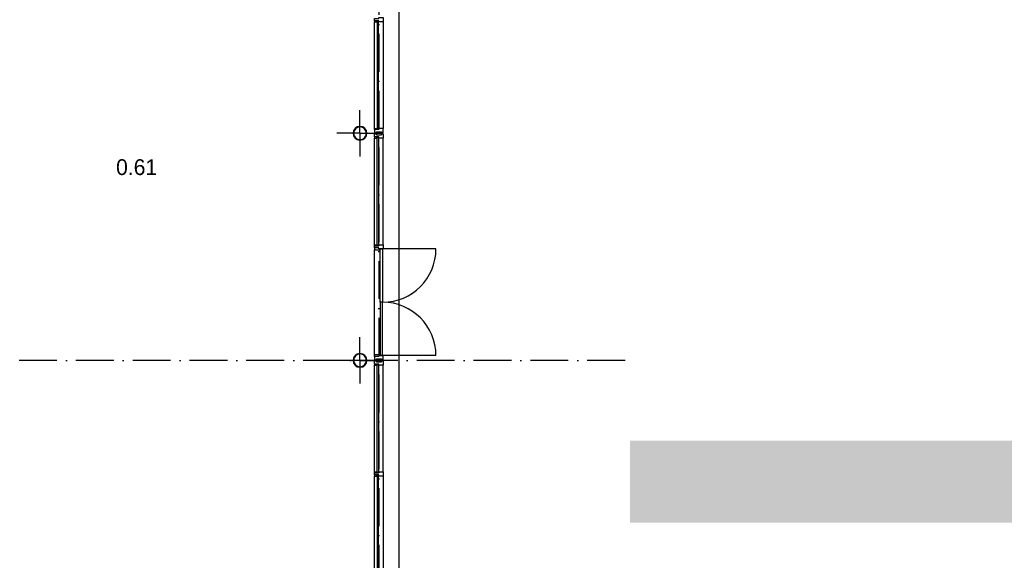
# Model space of a CAD drawing. Header units: millimetres. Extents: x -6587 to 170951, y 244 to 951952.
# Tile 4 of 102: x 28002 to 43601, y 16799 to 25369. Entities that reach past the tile are written whole.
import ezdxf

# ---------------------------------------------------------------- set-up
doc = ezdxf.new("R2010")
doc.units = ezdxf.units.MM
doc.header["$LTSCALE"] = 100
doc.linetypes.add('DASHDOT', pattern=[9, 6, -1.5, 0, -1.5])
doc.layers.add('AL$7----_STRAMIEN', color=1, linetype='DASHDOT')
doc.layers.add('BOUW', color=8, linetype='CONTINUOUS')
doc.styles.add('BURO-025', font='BUROFONT.shx', dxfattribs={"height": 250})

msp = doc.modelspace()

# ---------------------------------------------------------------- hatches: boundary and pattern name
at = {"layer": 'BOUW'}
h = msp.add_hatch(dxfattribs=at)
h.set_pattern_fill('AR-SAND', color=256, scale=5, style=0)
h.set_pattern_definition([(37.5, (-54191.09, -565385.7), (-8.000156, 244.70662), [0, -193.04, 0, -215.9, 0, -206.375]), (7.5, (-54191.1, -565385.7), (224.76164, 358.41255), [0, -104.14, 0, -173.99, 0, -66.675]), (327.5, (-54347.3, -565385.7), (395.496185, 0.71859), [0, -63.5, 0, -228.6, 0, -298.45]), (317.5, (-54347.3, -565385.7), (381.77823, 111.46466), [0, -31.75, 0, -149.86, 0, -171.45])])
h.paths.add_polyline_path([(39538.7, 17395.8), (39538.7, 18695.8), (37669.9, 18695.8), (37669.9, 17395.8)])
h.paths.add_polyline_path([(40946.4, 17395.8), (40946.4, 18695.8), (39538.7, 18695.8), (39538.7, 17395.8)])
h.paths.add_polyline_path([(48163.2, 17395.8), (48163.2, 18695.8), (40946.4, 18695.8), (40946.4, 17395.8)])
h.paths.add_polyline_path([(52362.8, 17395.8), (52362.8, 18695.8), (48163.2, 18695.8), (48163.2, 17395.8)])
h.paths.add_polyline_path([(52362.8, 18695.8), (52362.8, 17395.8), (54550.2, 17395.8), (54550.2, 18695.8)])
edge = h.paths.add_edge_path()
edge.add_line((39638.7, 18103.9), (39438.7, 17903.9))
h.paths.add_polyline_path([(39743.7, 18008.9), (40263.7, 18008.9), (40263.7, 18278.9), (39743.7, 18278.9)], flags=24)
edge = h.paths.add_edge_path()
edge.add_line((39688.7, 18003.9), (39438.7, 18003.9))
edge = h.paths.add_edge_path(flags=16)
edge.add_line((39688.7, 18003.9), (40218.7, 18003.9))
edge = h.paths.add_edge_path()
edge.add_line((52462.8, 17931.4), (52262.8, 17731.4))
h.paths.add_polyline_path([(52567.8, 17836.4), (53087.8, 17836.4), (53087.8, 18106.4), (52567.8, 18106.4)], flags=24)
edge = h.paths.add_edge_path()
edge.add_line((52512.8, 17831.4), (52262.8, 17831.4))
edge = h.paths.add_edge_path(flags=16)
edge.add_line((52512.8, 17831.4), (53042.8, 17831.4))

# ---------------------------------------------------------------- linework, layer by layer
at = {"layer": 'AL$7----_STRAMIEN', "color": 1}
for p, q in [((33692.8, 55747), (33692.8, 6034.1)), ((37592.8, 19968.7), (14001, 19968.7))]:
    msp.add_line(p, q, dxfattribs=at)
at = {"layer": 'BOUW'}
for p, q in [((34012.8, 8848.7), (34012.8, 41568.7)), ((34012.8, 8848.7), (34012.8, 30383.9)), ((33623.8, 23644.9), (33623.8, 25335.4)), ((33665.8, 25348.4), (33665.8, 23631.9)), ((33686.8, 25348.4), (33665.8, 25348.4)), ((33686.8, 23631.9), (33686.8, 25348.4)), ((33762.8, 25335.4), (33762.8, 23644.9)), ((33393, 23568.7), (33393, 23936.6)), ((33393, 23568.7), (33393, 23936.6)), ((33393, 23568.7), (33025.2, 23568.7)), ((33393, 23568.7), (33025.2, 23568.7)), ((33393, 23568.7), (33393, 23200.9)), ((33393, 23568.7), (33393, 23200.9)), ((33393, 23568.7), (33760.9, 23568.7)), ((33393, 23568.7), (33760.9, 23568.7)), ((33623.8, 23644.9), (33661.8, 23644.9)), ((33623.8, 23627.9), (33623.8, 23644.9)), ((33623.8, 23627.9), (33623.8, 23577.9)), ((33661.8, 23627.9), (33623.8, 23627.9)), ((33690.8, 23627.9), (33623.8, 23627.9)), ((33623.8, 23577.9), (33653.3, 23577.9)), ((33623.8, 23559.9), (33653.3, 23559.9)), ((33623.8, 23509.9), (33623.8, 23559.9)), ((33653.3, 23577.9), (33653.3, 23591.9)), ((33653.3, 23591.9), (33733.3, 23591.9)), ((33653.3, 23559.9), (33653.3, 23545.9)), ((33661.8, 23627.9), (33661.8, 23644.9)), ((33661.8, 23644.9), (33665.8, 23644.9)), ((33661.8, 23644.9), (33661.8, 23627.9)), ((33690.8, 23627.9), (33661.8, 23627.9)), ((33665.8, 23644.9), (33665.8, 23631.9)), ((33665.8, 23631.9), (33686.8, 23631.9)), ((33665.8, 23631.9), (33686.8, 23631.9)), ((33686.8, 23644.9), (33690.8, 23644.9)), ((33686.8, 23631.9), (33686.8, 23644.9)), ((33690.8, 23644.9), (33690.8, 23627.9)), ((33762.8, 23644.9), (33690.8, 23644.9)), ((33690.8, 23644.9), (33690.8, 23627.9)), ((33733.3, 23591.9), (33733.3, 23577.9)), ((33733.3, 23577.9), (33762.8, 23577.9)), ((33733.3, 23559.9), (33762.8, 23559.9)), ((33733.3, 23545.9), (33733.3, 23559.9)), ((33762.8, 23577.9), (33762.8, 23644.9)), ((33762.8, 23559.9), (33762.8, 23492.9)), ((33623.8, 23509.9), (33623.8, 23492.9)), ((33661.8, 23509.9), (33623.8, 23509.9)), ((33690.8, 23509.9), (33623.8, 23509.9)), ((33623.8, 23492.9), (33661.8, 23492.9)), ((33623.8, 21802.4), (33623.8, 23492.9)), ((33653.3, 23545.9), (33733.3, 23545.9)), ((33661.8, 23509.9), (33661.8, 23492.9)), ((33690.8, 23509.9), (33661.8, 23509.9)), ((33661.8, 23492.9), (33661.8, 23509.9)), ((33661.8, 23492.9), (33665.8, 23492.9)), ((33665.8, 23505.9), (33686.8, 23505.9)), ((33665.8, 23492.9), (33665.8, 23505.9)), ((33665.8, 23505.9), (33686.8, 23505.9)), ((33665.8, 21789.4), (33665.8, 23505.9)), ((33686.8, 23505.9), (33686.8, 23492.9)), ((33686.8, 23505.9), (33686.8, 21789.4)), ((33686.8, 23492.9), (33690.8, 23492.9)), ((33690.8, 23492.9), (33690.8, 23509.9)), ((33690.8, 23492.9), (33690.8, 23509.9)), ((33762.8, 23492.9), (33690.8, 23492.9)), ((33762.8, 21802.4), (33762.8, 23492.9)), ((33623.8, 21802.4), (33661.8, 21802.4)), ((33623.8, 21785.4), (33623.8, 21802.4)), ((33661.8, 21785.4), (33623.8, 21785.4)), ((33623.8, 21785.4), (33690.8, 21785.4)), ((33623.8, 21752.4), (33623.8, 21785.4)), ((33690.8, 21752.4), (33623.8, 21752.4)), ((33690.8, 21752.4), (33623.8, 21752.4)), ((33623.8, 21752.4), (33623.8, 21718.4)), ((33623.8, 20061.9), (33623.8, 21718.4)), ((33623.8, 21718.4), (33711.8, 21718.4)), ((33661.8, 21802.4), (33661.8, 21785.4)), ((33661.8, 21785.4), (33661.8, 21802.4)), ((33661.8, 21802.4), (33665.8, 21802.4)), ((33690.8, 21785.4), (33661.8, 21785.4)), ((33665.8, 21802.4), (33665.8, 21789.4)), ((33665.8, 21789.4), (33686.8, 21789.4)), ((33686.8, 21789.4), (33665.8, 21789.4)), ((33686.8, 21802.4), (33690.8, 21802.4)), ((33686.8, 21789.4), (33686.8, 21802.4)), ((33690.8, 21802.4), (33690.8, 21785.4)), ((33690.8, 21802.4), (33762.8, 21802.4)), ((33690.8, 21785.4), (33690.8, 21802.4)), ((33690.8, 21735.4), (33690.8, 21752.4)), ((33690.8, 21735.4), (33690.8, 21752.4)), ((33762.8, 21735.4), (33690.8, 21735.4)), ((33711.8, 21735.4), (33690.8, 21735.4)), ((33711.8, 20890.1), (33711.8, 21735.4)), ((33711.8, 21735.4), (33751.8, 21735.4)), ((33711.8, 21718.4), (33711.8, 21735.4)), ((33751.8, 21735.4), (33751.8, 20890.1)), ((33751.8, 21735.4), (33751.8, 20890.1)), ((34597.1, 21735.4), (33751.8, 21735.4)), ((33762.8, 21802.4), (33762.8, 21735.4)), ((33751.8, 20890.1), (33711.8, 20890.1)), ((33711.8, 20890.1), (33711.8, 20044.9)), ((33751.8, 20890.1), (33711.8, 20890.1)), ((33751.8, 20044.9), (33751.8, 20890.1)), ((33751.8, 20044.9), (33751.8, 20890.1)), ((33393, 19968.7), (33393, 20336.6)), ((33393, 19968.7), (33393, 20336.6)), ((33393, 19968.7), (33025.2, 19968.7)), ((33393, 19968.7), (33025.2, 19968.7)), ((33393, 19968.7), (33393, 19600.9)), ((33393, 19968.7), (33393, 19600.9)), ((33393, 19968.7), (33760.9, 19968.7)), ((33393, 19968.7), (33760.9, 19968.7)), ((33623.8, 20061.9), (33711.8, 20061.9)), ((33623.8, 20027.9), (33623.8, 20061.9)), ((33623.8, 20027.9), (33623.8, 19977.9)), ((33690.8, 20027.9), (33623.8, 20027.9)), ((33690.8, 20027.9), (33623.8, 20027.9)), ((33623.8, 19977.9), (33653.3, 19977.9)), ((33653.3, 19991.9), (33733.3, 19991.9)), ((33653.3, 19977.9), (33653.3, 19991.9)), ((33762.8, 20044.9), (33690.8, 20044.9)), ((33690.8, 20044.9), (33690.8, 20027.9)), ((33690.8, 20044.9), (33690.8, 20027.9)), ((33711.8, 20044.9), (33690.8, 20044.9)), ((33711.8, 20061.9), (33711.8, 20044.9)), ((33711.8, 20044.9), (33751.8, 20044.9)), ((33733.3, 19991.9), (33733.3, 19977.9)), ((33733.3, 19977.9), (33762.8, 19977.9)), ((34597.1, 20044.9), (33751.8, 20044.9)), ((33762.8, 19977.9), (33762.8, 20044.9)), ((33623.8, 19959.9), (33653.3, 19959.9)), ((33623.8, 19909.9), (33623.8, 19959.9)), ((33623.8, 19909.9), (33623.8, 19892.9)), ((33661.8, 19909.9), (33623.8, 19909.9)), ((33690.8, 19909.9), (33623.8, 19909.9)), ((33623.8, 19892.9), (33661.8, 19892.9)), ((33623.8, 18202.4), (33623.8, 19892.9)), ((33653.3, 19959.9), (33653.3, 19945.9)), ((33653.3, 19945.9), (33733.3, 19945.9)), ((33661.8, 19909.9), (33661.8, 19892.9)), ((33690.8, 19909.9), (33661.8, 19909.9)), ((33661.8, 19892.9), (33661.8, 19909.9)), ((33661.8, 19892.9), (33665.8, 19892.9)), ((33665.8, 19905.9), (33686.8, 19905.9)), ((33665.8, 19892.9), (33665.8, 19905.9)), ((33665.8, 19905.9), (33686.8, 19905.9)), ((33665.8, 18189.4), (33665.8, 19905.9)), ((33686.8, 19905.9), (33686.8, 19892.9)), ((33686.8, 19905.9), (33686.8, 18189.4)), ((33686.8, 19892.9), (33690.8, 19892.9)), ((33690.8, 19892.9), (33690.8, 19909.9)), ((33690.8, 19892.9), (33690.8, 19909.9)), ((33762.8, 19892.9), (33690.8, 19892.9)), ((33733.3, 19959.9), (33762.8, 19959.9)), ((33733.3, 19945.9), (33733.3, 19959.9)), ((33762.8, 19959.9), (33762.8, 19892.9)), ((33762.8, 18202.4), (33762.8, 19892.9)), ((33686.8, 18189.4), (33665.8, 18189.4))]:
    msp.add_line(p, q, dxfattribs=at)
for points in [[(33762.8, 25335.4), (33690.8, 25335.4), (33690.8, 25352.4), (33623.8, 25352.4), (33623.8, 25385.4), (33690.8, 25385.4), (33690.8, 25402.4), (33762.8, 25402.4)], [(33661.8, 25352.4), (33623.8, 25352.4), (33623.8, 25335.4), (33661.8, 25335.4)], [(33661.8, 25335.4), (33665.8, 25335.4), (33665.8, 25348.4), (33686.8, 25348.4), (33686.8, 25335.4), (33690.8, 25335.4), (33690.8, 25352.4), (33661.8, 25352.4)], [(33762.8, 18135.4), (33690.8, 18135.4), (33690.8, 18152.4), (33623.8, 18152.4), (33623.8, 18185.4), (33690.8, 18185.4), (33690.8, 18202.4), (33762.8, 18202.4)], [(33661.8, 18185.4), (33623.8, 18185.4), (33623.8, 18202.4), (33661.8, 18202.4)], [(33661.8, 18152.4), (33623.8, 18152.4), (33623.8, 18135.4), (33661.8, 18135.4)], [(33661.8, 18202.4), (33665.8, 18202.4), (33665.8, 18189.4), (33686.8, 18189.4), (33686.8, 18202.4), (33690.8, 18202.4), (33690.8, 18185.4), (33661.8, 18185.4)], [(33661.8, 18135.4), (33665.8, 18135.4), (33665.8, 18148.4), (33686.8, 18148.4), (33686.8, 18135.4), (33690.8, 18135.4), (33690.8, 18152.4), (33661.8, 18152.4)], [(33686.8, 18148.4), (33665.8, 18148.4), (33665.8, 16431.9), (33686.8, 16431.9)]]:
    msp.add_lwpolyline(points, close=True, dxfattribs=at)
for points in [[(33623.8, 16444.9), (33623.8, 18135.4)], [(33762.8, 18135.4), (33762.8, 16444.9)]]:
    msp.add_lwpolyline(points, dxfattribs=at)
for centre, radius, start, end in [((33393, 23568.7), 109.5, 0, 180), ((33393, 23568.7), 109.5, 0, 180), ((33393, 23568.7), 109.5, 180, 0), ((33393, 23568.7), 109.5, 180, 0), ((33393, 23568.7), 101.5, 0, 180), ((33393, 23568.7), 101.5, 0, 180), ((33393, 23568.7), 101.5, 180, 0), ((33393, 23568.7), 101.5, 180, 0), ((33751.8, 21735.4), 845.2, 270, 0), ((33751.8, 20044.9), 845.2, 0, 90), ((33393, 19968.7), 109.5, 0, 180), ((33393, 19968.7), 109.5, 0, 180), ((33393, 19968.7), 109.5, 180, 0), ((33393, 19968.7), 109.5, 180, 0), ((33393, 19968.7), 101.5, 0, 180), ((33393, 19968.7), 101.5, 0, 180), ((33393, 19968.7), 101.5, 180, 0), ((33393, 19968.7), 101.5, 180, 0)]:
    msp.add_arc(centre, radius, start, end, dxfattribs=at)

# ---------------------------------------------------------------- texts
at = {"layer": 'BOUW', "style": 'BURO-025'}
msp.add_text('0.61', height=250, dxfattribs=at).set_placement((29529, 22906.4))

doc.saveas('drawing.dxf')
